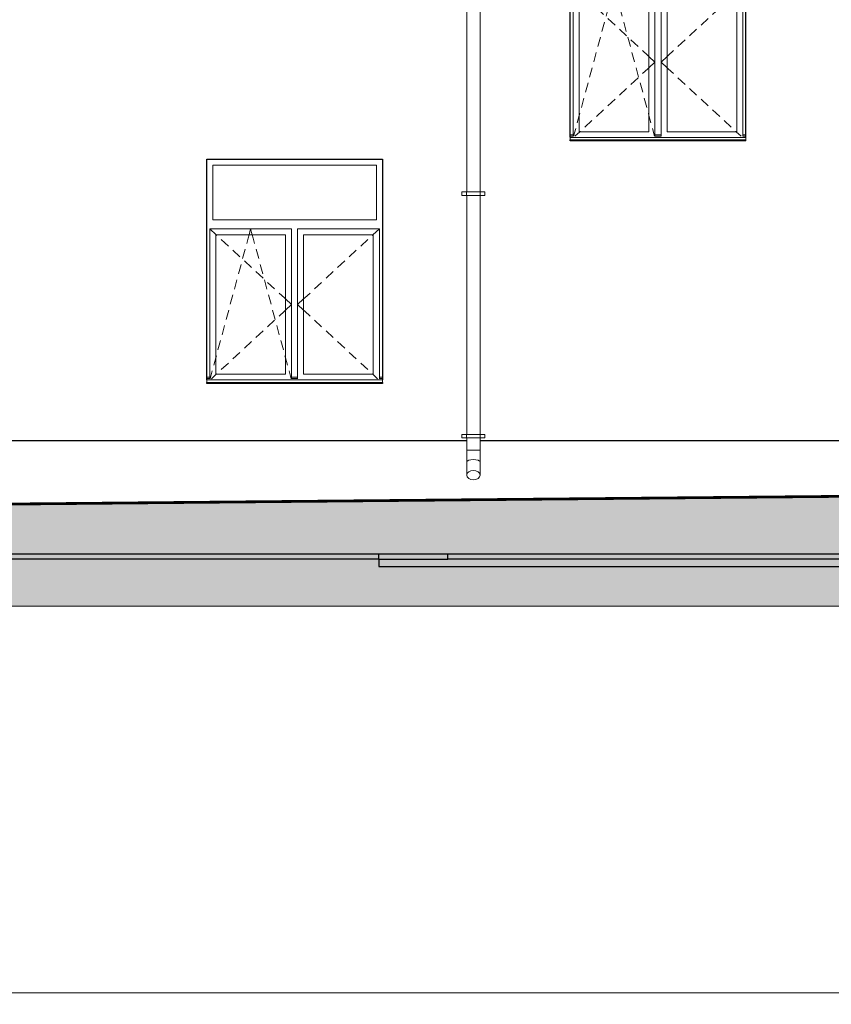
# Model space of a CAD drawing. Header units: millimetres. Extents: x -15683 to 202647, y -7448 to 20513.
# Tile 21 of 114: x 65547 to 72246, y 450 to 8572. Entities that reach past the tile are written whole.
import ezdxf

# ---------------------------------------------------------------- set-up
doc = ezdxf.new("R2010")
doc.units = ezdxf.units.MM
doc.header["$MEASUREMENT"] = 0
for name, color, linetype, lineweight in [('1 Молдинги_Ном._пера__41', 7, 'Continuous', 60), ('1_Цоколь_Ном._пера__21', 7, 'Continuous', 30), ('2D - Общий_Ном._пера__2', 8, 'Continuous', 15), ('2D - Общий_Ном._пера__74', 255, 'Continuous', 0), ('Конструктив - Стены Несущие_Ном._пера__21', 7, 'Continuous', 30), ('Новый_1 ВОДОСТОК_Ном._пера__141', 7, 'Continuous', 20), ('Окна Archicad_Ном._пера__1', 7, 'Continuous', 15), ('Окна Archicad_Ном._пера__21', 7, 'Continuous', 30), ('Размер - Осевые Размеры_Ном._пера__1', 7, 'Continuous', 15)]:
    doc.layers.add(name, color=color, linetype=linetype, lineweight=lineweight)
doc.layers.add('1 Молдинги_Ном._пера__48', color=7, linetype='Continuous', lineweight=60, true_color=0xa80f02)
for name, color, linetype in [('1_Цоколь', 7, 'Continuous'), ('Конструктив - Стены Несущие', 7, 'Continuous'), ('Новый_1 ВОДОСТОК', 7, 'Continuous'), ('Окна Archicad', 7, 'Continuous'), ('Размер - Осевые Размеры', 7, 'Continuous')]:
    doc.layers.add(name, color=color, linetype=linetype)
doc.styles.add('СГЕНЕРИР_СТИЛЬ_2', font='calibri.ttf')
doc.dimstyles.new('СГЕНЕРИР_СТИЛЬ__1', dxfattribs={"dimtxt": 220.000005, "dimasz": 95, "dimexe": 0.18, "dimexo": 0.0625, "dimgap": 0, "dimtad": 1, "dimtih": 1, "dimtoh": 1, "dimdec": 0, "dimzin": 0, "dimdsep": 46, "dimtxsty": 'СГЕНЕРИР_СТИЛЬ_2', "dimblk": 'ARROWHEAD_6', "dimblk1": 'ARROWHEAD_6', "dimblk2": 'ARROWHEAD_6', "dimcen": 0.09, "dimclrd": 7, "dimclre": 7, "dimclrt": 7, "dimazin": 0, "dimtfac": 1, "dimtdec": 4, "dimtmove": 0, "dimatfit": 3, "dimfxl": 1, "dimtolj": 1, "dimtzin": 0, "dimarcsym": 0})

# ---------------------------------------------------------------- blocks, each defined once
blk = doc.blocks.new('Элемент Разреза_69_2', base_point=(63923.8, 4721.7))
at = {"layer": 'Окна Archicad_Ном._пера__1', "color": 7, "linetype": 'Continuous', "lineweight": 15}
for p, q in [((67141, 6921.7), (67141, 7371.7)), ((67141, 7371.7), (68491, 7371.7)), ((68491, 7371.7), (68491, 6921.7)), ((68491, 6921.7), (67141, 6921.7)), ((67116, 6846.7), (67116, 6796.7)), ((67791, 6846.7), (67116, 6846.7)), ((67116, 6846.7), (67170, 6796.7)), ((67440, 6796.7), (67453.5, 6846.7)), ((67467, 6796.7), (67453.5, 6846.7)), ((67791, 6796.7), (67791, 6846.7)), ((67841, 6846.7), (67841, 6796.7)), ((68516, 6846.7), (67841, 6846.7)), ((68516, 6846.7), (68462, 6796.7)), ((68516, 6796.7), (68516, 6846.7)), ((67116, 6796.7), (67116, 5646.7)), ((67166, 5646.7), (67166, 6796.7)), ((67166, 6796.7), (67741, 6796.7)), ((67170, 6796.7), (67174.7, 6792.3)), ((67211.3, 6758.3), (67270.1, 6704)), ((67420.9, 6726.2), (67432.6, 6769.4)), ((67432.6, 6769.4), (67440, 6796.7)), ((67474.3, 6769.4), (67467, 6796.7)), ((67486, 6726.2), (67474.3, 6769.4)), ((67741, 6796.7), (67741, 5646.7)), ((67791, 5646.7), (67791, 6796.7)), ((67841, 6796.7), (67841, 5646.7)), ((67891, 5646.7), (67891, 6796.7)), ((67891, 6796.7), (68466, 6796.7)), ((68420.6, 6758.3), (68361.9, 6704)), ((68462, 6796.7), (68457.3, 6792.3)), ((68466, 6796.7), (68466, 5646.7)), ((68516, 5646.7), (68516, 6796.7)), ((67306.7, 6670), (67365.4, 6615.7)), ((67387.1, 6600.7), (67407.9, 6677.9)), ((67519.9, 6600.7), (67499, 6677.9)), ((68325.2, 6670), (68266.5, 6615.7)), ((67402.1, 6581.7), (67460.8, 6527.3)), ((68229.8, 6581.7), (68171.1, 6527.3)), ((67353.2, 6475.2), (67374, 6552.4)), ((67553.8, 6475.2), (67532.9, 6552.4)), ((67319.3, 6349.7), (67340.1, 6426.9)), ((67497.5, 6493.4), (67556.2, 6439)), ((67587.6, 6349.7), (67566.8, 6426.9)), ((68134.4, 6493.4), (68075.7, 6439)), ((67592.9, 6405), (67651.6, 6350.7)), ((68039, 6405), (67980.3, 6350.7)), ((67285.4, 6224.2), (67306.2, 6301.4)), ((67621.5, 6224.2), (67600.7, 6301.4)), ((67688.3, 6316.7), (67732.3, 6276)), ((67732.3, 6276), (67741, 6268)), ((67741, 6268), (67791, 6221.7)), ((67891, 6268), (67841, 6221.7)), ((67899.7, 6276), (67891, 6268)), ((67943.6, 6316.7), (67899.7, 6276)), ((67251.5, 6098.7), (67272.4, 6175.9)), ((67655.4, 6098.7), (67634.6, 6175.9)), ((67732.3, 6167.3), (67741, 6175.4)), ((67741, 6175.4), (67791, 6221.7)), ((67891, 6175.4), (67841, 6221.7)), ((67899.7, 6167.3), (67891, 6175.4)), ((67592.9, 6038.3), (67651.6, 6092.6)), ((67688.3, 6126.6), (67732.3, 6167.3)), ((67943.6, 6126.6), (67899.7, 6167.3)), ((68039, 6038.3), (67980.3, 6092.6)), ((67217.6, 5973.2), (67238.5, 6050.4)), ((67689.3, 5973.2), (67668.4, 6050.4)), ((67497.5, 5949.9), (67556.2, 6004.3)), ((68134.4, 5949.9), (68075.7, 6004.3)), ((67183.7, 5847.7), (67204.6, 5924.9)), ((67402.1, 5861.6), (67460.8, 5916)), ((67723.2, 5847.7), (67702.3, 5924.9)), ((68229.8, 5861.6), (68171.1, 5916)), ((67149.8, 5722.2), (67166, 5781.8)), ((67166, 5781.8), (67170.7, 5799.4)), ((67306.7, 5773.3), (67365.4, 5827.7)), ((67741, 5781.8), (67736.2, 5799.4)), ((67757.1, 5722.2), (67741, 5781.8)), ((68325.2, 5773.3), (68266.5, 5827.7)), ((67211.3, 5685), (67270.1, 5739.3)), ((68420.6, 5685), (68361.9, 5739.3)), ((67091, 5621.7), (67116, 5621.7)), ((67091, 5611.7), (67116, 5611.7)), ((67116, 5646.7), (67116, 5610.1)), ((67119.6, 5610.1), (67136.8, 5673.9)), ((67130.5, 5610.1), (67170, 5646.7)), ((67741, 5646.7), (67166, 5646.7)), ((67170, 5646.7), (67174.7, 5651)), ((67787.3, 5610.1), (67770.1, 5673.9)), ((67791, 5610.1), (67791, 5646.7)), ((67791, 5621.7), (67841, 5621.7)), ((67791, 5611.7), (67841, 5611.7)), ((67841, 5646.7), (67841, 5610.1)), ((68466, 5646.7), (67891, 5646.7)), ((68462, 5646.7), (68457.3, 5651)), ((68501.4, 5610.1), (68462, 5646.7)), ((68516, 5610.1), (68516, 5646.7)), ((68516, 5621.7), (68541, 5621.7)), ((68516, 5611.7), (68541, 5611.7)), ((67091, 5601.7), (67091, 5599.8)), ((67091, 5599.8), (67091, 5579.8)), ((67091, 5599.8), (68541, 5599.8)), ((67091, 5579.8), (68541, 5579.8)), ((68541, 5601.7), (68541, 5599.8)), ((68541, 5599.8), (68541, 5579.8))]:
    blk.add_line(p, q, dxfattribs=at)
at = {"layer": 'Окна Archicad_Ном._пера__21', "color": 7, "linetype": 'Continuous', "lineweight": 30}
for p, q in [((67091, 7421.7), (68541, 7421.7)), ((67091, 5601.7), (67091, 7421.7)), ((68541, 7421.7), (68541, 5601.7)), ((67091, 5571.7), (67091, 5579.8)), ((68541, 5571.7), (67091, 5571.7)), ((68541, 5579.8), (68541, 5571.7))]:
    blk.add_line(p, q, dxfattribs=at)
blk = doc.blocks.new('Элемент Разреза_100_2', base_point=(63923.8, 4721.7))
at = {"layer": 'Конструктив - Стены Несущие_Ном._пера__21', "color": 7, "linetype": 'Continuous', "lineweight": 30}
for p, q in [((71541, 11301.7), (71541, 13121.7)), ((71541, 11271.7), (71541, 11279.8)), ((71541, 7601.7), (71541, 9421.7)), ((71541, 7571.7), (71541, 7579.8)), ((74765.9, 4121.7), (71541, 4121.7))]:
    blk.add_line(p, q, dxfattribs=at)
blk = doc.blocks.new('Элемент Разреза_103_2', base_point=(63923.8, 4721.7))
at = {"layer": 'Конструктив - Стены Несущие_Ном._пера__21', "color": 7, "linetype": 'Continuous', "lineweight": 30}
for p, q in [((69080, 4121.7), (69080, 4165.9)), ((71541, 4121.7), (69080, 4121.7))]:
    blk.add_line(p, q, dxfattribs=at)
blk = doc.blocks.new('Элемент Разреза_105_2', base_point=(63923.8, 4721.7))
at = {"layer": 'Окна Archicad_Ном._пера__1', "color": 7, "linetype": 'Continuous', "lineweight": 15}
for p, q in [((70141, 9371.7), (70141, 8921.7)), ((71491, 9371.7), (70141, 9371.7)), ((71491, 8921.7), (71491, 9371.7)), ((70141, 8921.7), (71491, 8921.7)), ((70116, 8796.7), (70116, 8846.7)), ((70116, 8846.7), (70791, 8846.7)), ((70116, 8846.7), (70170, 8796.7)), ((70116, 7646.7), (70116, 8796.7)), ((70166, 8796.7), (70166, 7646.7)), ((70741, 8796.7), (70166, 8796.7)), ((70170, 8796.7), (70174.7, 8792.3)), ((70432.6, 8769.4), (70440, 8796.7)), ((70440, 8796.7), (70453.5, 8846.7)), ((70467, 8796.7), (70453.5, 8846.7)), ((70474.3, 8769.4), (70467, 8796.7)), ((70741, 7646.7), (70741, 8796.7)), ((70791, 8846.7), (70791, 8796.7)), ((70791, 8796.7), (70791, 7646.7)), ((70841, 8796.7), (70841, 8846.7)), ((70841, 8846.7), (71516, 8846.7)), ((70841, 7646.7), (70841, 8796.7)), ((70891, 8796.7), (70891, 7646.7)), ((71466, 8796.7), (70891, 8796.7)), ((71462, 8796.7), (71457.3, 8792.3)), ((71516, 8846.7), (71462, 8796.7)), ((71466, 7646.7), (71466, 8796.7)), ((71516, 8846.7), (71516, 8796.7)), ((71516, 8796.7), (71516, 7646.7)), ((70211.4, 8758.3), (70270.1, 8704)), ((70421, 8726.2), (70432.6, 8769.4)), ((70486, 8726.2), (70474.3, 8769.4)), ((71420.6, 8758.3), (71361.9, 8704)), ((70306.8, 8670), (70365.5, 8615.7)), ((70387.1, 8600.7), (70407.9, 8677.9)), ((70519.9, 8600.7), (70499, 8677.9)), ((71325.2, 8670), (71266.5, 8615.7)), ((70353.2, 8475.2), (70374, 8552.4)), ((70402.2, 8581.7), (70460.9, 8527.3)), ((70553.8, 8475.2), (70532.9, 8552.4)), ((71229.8, 8581.7), (71171.1, 8527.3)), ((70497.5, 8493.4), (70556.2, 8439)), ((71134.4, 8493.4), (71075.7, 8439)), ((70319.3, 8349.7), (70340.2, 8426.9)), ((70587.7, 8349.7), (70566.8, 8426.9)), ((70592.9, 8405), (70651.6, 8350.7)), ((71039, 8405), (70980.3, 8350.7)), ((70285.4, 8224.2), (70306.3, 8301.4)), ((70621.6, 8224.2), (70600.7, 8301.4)), ((70688.3, 8316.7), (70732.3, 8276)), ((70943.7, 8316.7), (70899.7, 8276)), ((70732.3, 8276), (70741, 8268)), ((70741, 8268), (70791, 8221.7)), ((70741, 8175.4), (70791, 8221.7)), ((70891, 8268), (70841, 8221.7)), ((70891, 8175.4), (70841, 8221.7)), ((70899.7, 8276), (70891, 8268)), ((70251.5, 8098.7), (70272.4, 8175.9)), ((70655.4, 8098.7), (70634.6, 8175.9)), ((70688.3, 8126.6), (70732.3, 8167.3)), ((70732.3, 8167.3), (70741, 8175.4)), ((70899.7, 8167.3), (70891, 8175.4)), ((70943.7, 8126.6), (70899.7, 8167.3)), ((70217.6, 7973.2), (70238.5, 8050.4)), ((70592.9, 8038.3), (70651.6, 8092.6)), ((70689.3, 7973.2), (70668.5, 8050.4)), ((71039, 8038.3), (70980.3, 8092.6)), ((70497.5, 7949.9), (70556.2, 8004.3)), ((71134.4, 7949.9), (71075.7, 8004.3)), ((70183.8, 7847.7), (70204.6, 7924.9)), ((70402.2, 7861.6), (70460.9, 7916)), ((70723.2, 7847.7), (70702.4, 7924.9)), ((71229.8, 7861.6), (71171.1, 7916)), ((70166, 7781.8), (70170.7, 7799.4)), ((70306.8, 7773.3), (70365.5, 7827.7)), ((70741, 7781.8), (70736.2, 7799.4)), ((71325.2, 7773.3), (71266.5, 7827.7)), ((70149.9, 7722.2), (70166, 7781.8)), ((70211.4, 7685), (70270.1, 7739.3)), ((70757.1, 7722.2), (70741, 7781.8)), ((71420.6, 7685), (71361.9, 7739.3)), ((70116, 7610.1), (70116, 7646.7)), ((70119.6, 7610.1), (70136.8, 7673.9)), ((70130.6, 7610.1), (70170, 7646.7)), ((70166, 7646.7), (70741, 7646.7)), ((70170, 7646.7), (70174.7, 7651)), ((70787.3, 7610.1), (70770.1, 7673.9)), ((70791, 7646.7), (70791, 7610.1)), ((70841, 7610.1), (70841, 7646.7)), ((70891, 7646.7), (71466, 7646.7)), ((71462, 7646.7), (71457.3, 7651)), ((71501.4, 7610.1), (71462, 7646.7)), ((71516, 7646.7), (71516, 7610.1)), ((70116, 7621.7), (70091, 7621.7)), ((70116, 7611.7), (70091, 7611.7)), ((70091, 7601.7), (70091, 7599.8)), ((70091, 7599.8), (70091, 7579.8)), ((71541, 7599.8), (70091, 7599.8)), ((71541, 7579.8), (70091, 7579.8)), ((70841, 7621.7), (70791, 7621.7)), ((70841, 7611.7), (70791, 7611.7)), ((71541, 7621.7), (71516, 7621.7)), ((71541, 7611.7), (71516, 7611.7)), ((71541, 7601.7), (71541, 7599.8)), ((71541, 7599.8), (71541, 7579.8))]:
    blk.add_line(p, q, dxfattribs=at)
at = {"layer": 'Окна Archicad_Ном._пера__21', "color": 7, "linetype": 'Continuous', "lineweight": 30}
for p, q in [((70091, 7601.7), (70091, 9421.7)), ((70091, 9421.7), (71541, 9421.7)), ((70091, 7571.7), (70091, 7579.8)), ((71541, 7571.7), (70091, 7571.7))]:
    blk.add_line(p, q, dxfattribs=at)
blk = doc.blocks.new('Элемент Разреза_110_2', base_point=(63923.8, 4721.7))
at = {"layer": 'Конструктив - Стены Несущие_Ном._пера__21', "color": 7, "linetype": 'Continuous', "lineweight": 30}
blk.add_line((68512.3, 4121.7), (36671, 4121.7), dxfattribs=at)
blk = doc.blocks.new('Элемент Разреза_125_2', base_point=(63923.8, 4721.7))
at = {"layer": 'Конструктив - Стены Несущие_Ном._пера__21', "color": 7, "linetype": 'Continuous', "lineweight": 30}
for p, q in [((68512.3, 4121.7), (69080, 4121.7)), ((68512.3, 4121.7), (68512.3, 4062.6)), ((68512.3, 4062.6), (77841, 4062.6))]:
    blk.add_line(p, q, dxfattribs=at)
blk = doc.blocks.new('Элемент Разреза_135_2', base_point=(63923.8, 4721.7))
at = {"layer": 'Новый_1 ВОДОСТОК_Ном._пера__141', "color": 7, "linetype": 'Continuous', "lineweight": 20}
for p, q in [((69237, 9121.3), (69237, 7151.3)), ((69347, 9121.3), (69347, 7151.3)), ((69197, 7151.3), (69235, 7151.3)), ((69197, 7121.3), (69197, 7151.3)), ((69235, 7151.3), (69239.3, 7151.3)), ((69235, 7121.3), (69235, 7151.3)), ((69239.3, 7151.3), (69251.7, 7151.3)), ((69251.7, 7151.3), (69270.2, 7151.3)), ((69270.2, 7151.3), (69292, 7151.3)), ((69292, 7151.3), (69313.8, 7151.3)), ((69313.8, 7151.3), (69332.3, 7151.3)), ((69332.3, 7151.3), (69344.6, 7151.3)), ((69344.6, 7151.3), (69349, 7151.3)), ((69349, 7151.3), (69387, 7151.3)), ((69349, 7121.3), (69349, 7151.3)), ((69387, 7121.3), (69387, 7151.3)), ((69197, 7121.3), (69235, 7121.3)), ((69235, 7121.3), (69239.3, 7121.3)), ((69237, 7121.3), (69237, 5151.3)), ((69239.3, 7121.3), (69251.7, 7121.3)), ((69251.7, 7121.3), (69270.2, 7121.3)), ((69270.2, 7121.3), (69292, 7121.3)), ((69292, 7121.3), (69313.8, 7121.3)), ((69313.8, 7121.3), (69332.3, 7121.3)), ((69332.3, 7121.3), (69344.6, 7121.3)), ((69344.6, 7121.3), (69349, 7121.3)), ((69347, 7121.3), (69347, 5151.3)), ((69349, 7121.3), (69387, 7121.3)), ((69197, 5151.3), (69235, 5151.3)), ((69197, 5121.3), (69197, 5151.3)), ((69197, 5121.3), (69235, 5121.3)), ((69235, 5151.3), (69239.3, 5151.3)), ((69235, 5121.3), (69235, 5151.3)), ((69235, 5121.3), (69239.3, 5121.3)), ((69237, 5121.3), (69237, 5021.3)), ((69239.3, 5151.3), (69251.7, 5151.3)), ((69239.3, 5121.3), (69251.7, 5121.3)), ((69251.7, 5151.3), (69270.2, 5151.3)), ((69251.7, 5121.3), (69270.2, 5121.3)), ((69270.2, 5151.3), (69292, 5151.3)), ((69270.2, 5121.3), (69292, 5121.3)), ((69292, 5151.3), (69313.8, 5151.3)), ((69292, 5121.3), (69313.8, 5121.3)), ((69313.8, 5151.3), (69332.3, 5151.3)), ((69313.8, 5121.3), (69332.3, 5121.3)), ((69332.3, 5151.3), (69344.6, 5151.3)), ((69332.3, 5121.3), (69344.6, 5121.3)), ((69344.6, 5151.3), (69349, 5151.3)), ((69344.6, 5121.3), (69349, 5121.3)), ((69347, 5121.3), (69347, 5021.3)), ((69349, 5151.3), (69387, 5151.3)), ((69349, 5121.3), (69349, 5151.3)), ((69349, 5121.3), (69387, 5121.3)), ((69387, 5121.3), (69387, 5151.3)), ((69241.2, 5021.3), (69237, 5021.3)), ((69237, 5021.3), (69237, 4921.3)), ((69253.1, 5021.3), (69241.2, 5021.3)), ((69270.9, 5021.3), (69253.1, 5021.3)), ((69292, 5021.3), (69270.9, 5021.3)), ((69313, 5021.3), (69292, 5021.3)), ((69330.9, 5021.3), (69313, 5021.3)), ((69342.8, 5021.3), (69330.9, 5021.3)), ((69347, 5021.3), (69342.8, 5021.3)), ((69347, 5021.3), (69347, 4921.3)), ((69237, 4921.3), (69237, 4815.2)), ((69253.1, 4937.4), (69241.2, 4930)), ((69270.9, 4942.3), (69253.1, 4937.4)), ((69292, 4944.1), (69270.9, 4942.3)), ((69313, 4942.3), (69292, 4944.1)), ((69330.9, 4937.4), (69313, 4942.3)), ((69342.8, 4930), (69330.9, 4937.4)), ((69347, 4921.3), (69347, 4815.2)), ((69241.2, 4830.1), (69237, 4815.2)), ((69237, 4815.2), (69241.2, 4800.3)), ((69253.1, 4842.7), (69241.2, 4830.1)), ((69241.2, 4800.3), (69253.1, 4787.7)), ((69270.9, 4851.2), (69253.1, 4842.7)), ((69292, 4854.1), (69270.9, 4851.2)), ((69313, 4851.2), (69292, 4854.1)), ((69330.9, 4842.7), (69313, 4851.2)), ((69342.8, 4830.1), (69330.9, 4842.7)), ((69330.9, 4787.7), (69342.8, 4800.3)), ((69347, 4815.2), (69342.8, 4830.1)), ((69342.8, 4800.3), (69347, 4815.2)), ((69253.1, 4787.7), (69270.9, 4779.3)), ((69270.9, 4779.3), (69292, 4776.3)), ((69292, 4776.3), (69313, 4779.3)), ((69313, 4779.3), (69330.9, 4787.7))]:
    blk.add_line(p, q, dxfattribs=at)
blk = doc.blocks.new('Элемент Разреза_170_2', base_point=(63923.8, 4721.7))
at = {"layer": 'Конструктив - Стены Несущие_Ном._пера__21', "color": 7, "linetype": 'Continuous', "lineweight": 30}
blk.add_line((68512.3, 4121.7), (68512.3, 4165.9), dxfattribs=at)
blk = doc.blocks.new('Элемент Разреза_198_2', base_point=(63923.8, 4721.7))
at = {"layer": '1_Цоколь_Ном._пера__21', "color": 7, "linetype": 'Continuous', "lineweight": 30}
for p, q in [((57946.6, 5101.7), (69237, 5101.7)), ((69347, 5101.7), (74883.3, 5101.7)), ((55986.6, 4165.9), (75026.3, 4165.9))]:
    blk.add_line(p, q, dxfattribs=at)
blk = doc.blocks.new('*D226', base_point=(63923.8, 4721.7))
at = {"layer": 'Размер - Осевые Размеры_Ном._пера__1', "color": 7, "linetype": 'Continuous', "lineweight": 15, "transparency": 16777216}
for p, q in [((36221, 593.7), (36121, 493.7)), ((36171, 449.9), (36171, 637.4)), ((78421, 493.7), (78521, 593.7)), ((78471, 449.9), (78471, 637.4)), ((36096, 543.7), (36171, 543.7)), ((36171, 543.7), (78471, 543.7)), ((78471, 543.7), (78546, 543.7))]:
    blk.add_line(p, q, dxfattribs=at)
at = {"layer": 'Размер - Осевые Размеры_Ном._пера__1', "color": 7, "lineweight": 15, "transparency": 16777216, "insert": (56835.2, 587.7), "char_height": 220, "attachment_point": 7, "style": 'СГЕНЕРИР_СТИЛЬ_2'}
blk.add_mtext('\\A1;42\\~300', dxfattribs=at)
blk = doc.blocks.new('ARROWHEAD_6')
at = {"color": 0, "linetype": 'Continuous', "lineweight": 0}
for p, q in [((0, 0), (-1, 0)), ((-0.5, -0.5), (0.5, 0.5))]:
    blk.add_line(p, q, dxfattribs=at)

msp = doc.modelspace()

# ---------------------------------------------------------------- hatches: boundary and pattern name
at = {"layer": '2D - Общий_Ном._пера__2', "linetype": 'Continuous', "lineweight": 15}
h = msp.add_hatch(dxfattribs=at)
h.set_pattern_fill('ГРУНТ_02_0002', color=8, style=0, pattern_type=2)
h.set_pattern_definition([(45, (63923.8, 4721.65), (-275.7716, 275.7716), []), (45, (63831.9, 4813.6), (-551.543, 551.543), []), (45, (63739.96, 4905.5), (-551.543, 551.543), []), (135, (63648.03, 4997.43), (91.9239, 91.9239), [390, -390])])
h.paths.add_polyline_path([(35859, 4301.7), (77840, 4691.7), (77831.8, 3735.4), (32599.9, 3735.4), (32599.9, 4301.7)])

# ---------------------------------------------------------------- linework, layer by layer
at = {"layer": '1 Молдинги_Ном._пера__41', "color": 7, "linetype": 'Continuous', "lineweight": 60}
msp.add_lwpolyline([(32599.9, 4301.7), (35859, 4301.7), (77840, 4691.7)], dxfattribs=at)
at = {"layer": '1 Молдинги_Ном._пера__48', "color": 14, "linetype": 'Continuous', "lineweight": 60, "true_color": 0xa80f02}
msp.add_line((35859, 4301.7), (77840, 4691.7), dxfattribs=at)
at = {"layer": '2D - Общий_Ном._пера__74', "color": 255, "linetype": 'Continuous', "lineweight": 0, "flags": 128}
msp.add_lwpolyline([(35859, 4301.7), (77840, 4691.7), (77831.8, 3735.4), (32599.9, 3735.4), (32599.9, 4301.7)], close=True, dxfattribs=at)

# ---------------------------------------------------------------- block references
at = {"layer": '1_Цоколь', "lineweight": 0}
msp.add_blockref('Элемент Разреза_198_2', (63923.8, 4721.7), dxfattribs=at)
at = {"layer": 'Конструктив - Стены Несущие', "lineweight": 0}
for name in ['Элемент Разреза_100_2', 'Элемент Разреза_170_2', 'Элемент Разреза_103_2', 'Элемент Разреза_110_2', 'Элемент Разреза_125_2']:
    msp.add_blockref(name, (63923.8, 4721.7), dxfattribs=at)
at = {"layer": 'Новый_1 ВОДОСТОК', "lineweight": 0}
msp.add_blockref('Элемент Разреза_135_2', (63923.8, 4721.7), dxfattribs=at)
at = {"layer": 'Окна Archicad', "lineweight": 0}
for name in ['Элемент Разреза_105_2', 'Элемент Разреза_69_2']:
    msp.add_blockref(name, (63923.8, 4721.7), dxfattribs=at)

# ---------------------------------------------------------------- dimensions: what is measured, and where the dimension line sits
at = {"layer": 'Размер - Осевые Размеры', "color": 7, "linetype": 'Continuous', "lineweight": 15}
dim = msp.add_linear_dim(base=(78471, 543.7), p1=(36171, 543.7), p2=(78471, 543.7), dimstyle='СГЕНЕРИР_СТИЛЬ__1', dxfattribs=at)
dim.commit()
dim.dimension.update_dxf_attribs({"geometry": '*D226', "text_midpoint": (57296.3, 697.7), "dimtype": 160})

doc.saveas('drawing.dxf')
